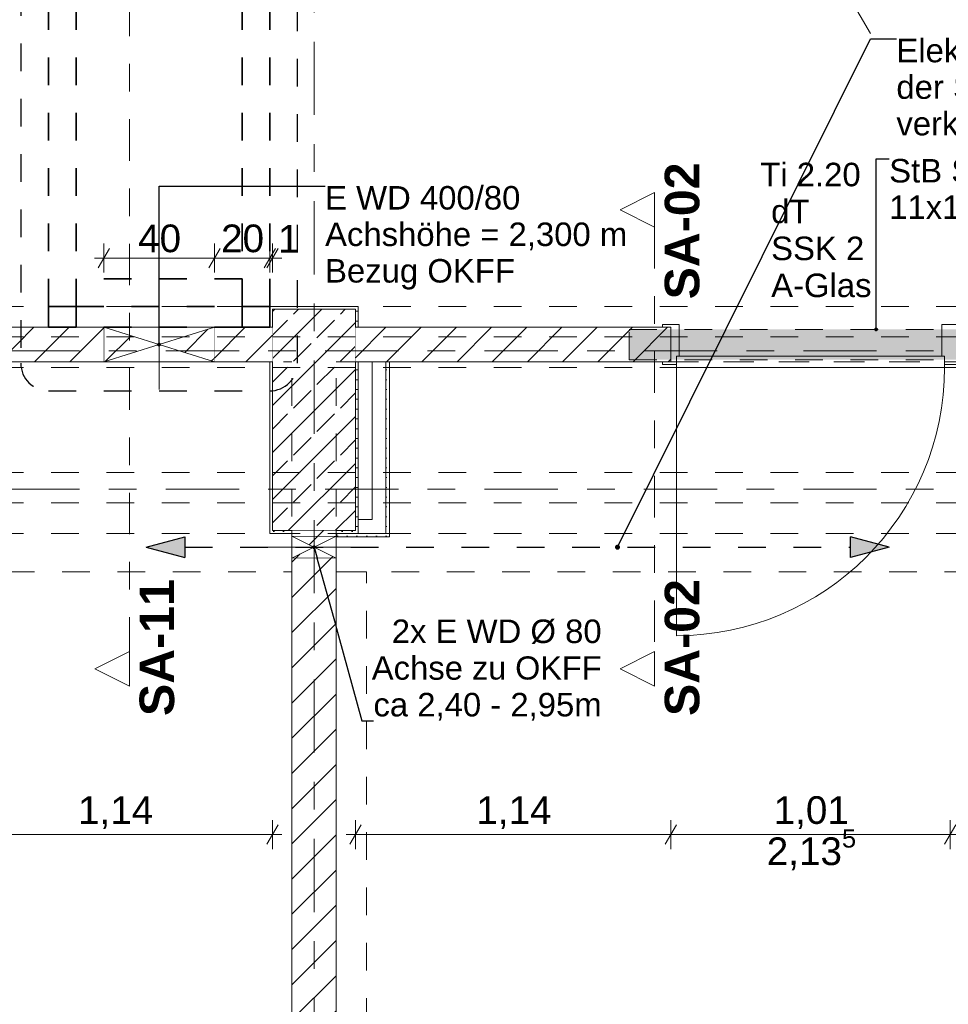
# Model space of a CAD drawing. Header units: metres. Extents: x -4 to 100, y -11 to 17.
# Tile 218 of 256: x 17.47 to 20.82, y 3.49 to 7.05. Entities that reach past the tile are written whole.
import ezdxf

# ---------------------------------------------------------------- set-up
doc = ezdxf.new("R2010")
doc.units = ezdxf.units.M
doc.header["$MEASUREMENT"] = 0
for name, pattern in [('Achse', [0.2, 0.1, -0.05, 0, -0.05]), ('Punktlinie eng', [0.0375, 0.0125, -0.025]), ('Schnittlinie', [0.3, 0.15, -0.075, 0, -0.075]), ('Strichlinie doppelt', [0.546806, 0.264583, -0.105833, 0.070556, -0.105833]), ('Strichlinie eng', [0.115, 0.075, -0.04]), ('Untersicht', [0.1, 0.075, -0.025]), ('Wipeout_Contour', [1, 0, -1])]:
    doc.linetypes.add(name, pattern=pattern)
for name, color, linetype in [('152 - Bemaßung_ Beschriftung.Ausbau', 7, 'Continuous'), ('203 - Marker.Schnitt - Ausbaudetail SA', 7, 'Continuous'), ('208 - Marker.Detail', 7, 'Continuous'), ('451 - Universal.Achsen Raster', 7, 'Continuous'), ('605 - Struktur.Wand Innen', 7, 'Continuous'), ('607 - Struktur.Stütze', 7, 'Continuous'), ('608 - Struktur.Träger', 7, 'Continuous'), ('650 - Abdeckung.Fußboden Aufbau', 7, 'Continuous'), ('Abbruch_605 - Struktur.Wand Innen', 7, 'Continuous'), ('Neubau_152 - Bemaßung_ Beschriftung.Ausbau', 7, 'Continuous'), ('Neubau_605 - Struktur.Wand Innen', 7, 'Continuous'), ('Neubau_606 - Struktur.Wand Innen Ausbau', 7, 'Continuous'), ('Neubau_615 - Struktur.Sturz', 7, 'Continuous'), ('Neubau_653 - Abdeckung.TB Verkofferung', 7, 'Continuous')]:
    doc.layers.add(name, color=color, linetype=linetype)
doc.styles.add('ERSTELLTER_STIL_1', font='txt')
doc.styles.add('ERSTELLTER_STIL_2', font='txt')
doc.linetypes.add('Abbruch 1', pattern='A,0,[1,2022.0244.A_L5A-PL02.03_iC_Grundriss 1.OG1.Shx,S=0.001984,R=0,X=0,Y=0],-0.25,0', length=0.25)
doc.dimstyles.new('ERSTELLTER_STIL__5', dxfattribs={"dimtxt": 0.1, "dimasz": 0.0532, "dimexe": 0.18, "dimexo": 0.0625, "dimgap": 0, "dimtad": 1, "dimtih": 1, "dimtoh": 1, "dimzin": 0, "dimdsep": 46, "dimtxsty": 'ERSTELLTER_STIL_2', "dimblk": 'ARROWHEAD_2', "dimblk1": 'ARROWHEAD_2', "dimblk2": 'ARROWHEAD_2', "dimcen": 0.09, "dimse1": 1, "dimse2": 1, "dimclrd": 7, "dimclre": 7, "dimclrt": 7, "dimazin": 0, "dimtfac": 1, "dimtdec": 4, "dimtmove": 0, "dimatfit": 3, "dimfxl": 1, "dimtolj": 1, "dimtzin": 0, "dimarcsym": 0})
doc.dimstyles.new('ERSTELLTER_STIL__8', dxfattribs={"dimtxt": 0.18, "dimasz": 0.03648, "dimexe": 0.18, "dimexo": 0.0625, "dimgap": 0, "dimtad": 0, "dimtih": 1, "dimtoh": 1, "dimdec": 4, "dimzin": 0, "dimdsep": 46, "dimcen": 0.09, "dimadec": 0, "dimazin": 0, "dimtfac": 1, "dimtdec": 4, "dimtmove": 0, "dimatfit": 3, "dimldrblk": 'ARROWHEAD_11', "dimfxl": 1, "dimtolj": 1, "dimtzin": 0, "dimarcsym": 0})
doc.dimstyles.new('ERSTELLTER_STIL__9', dxfattribs={"dimtxt": 0.18, "dimasz": 0.02736, "dimexe": 0.18, "dimexo": 0.0625, "dimgap": 0, "dimtad": 0, "dimtih": 1, "dimtoh": 1, "dimdec": 4, "dimzin": 0, "dimdsep": 46, "dimcen": 0.09, "dimadec": 0, "dimazin": 0, "dimtfac": 1, "dimtdec": 4, "dimtmove": 0, "dimatfit": 3, "dimldrblk": 'ARROWHEAD_11', "dimfxl": 1, "dimtolj": 1, "dimtzin": 0, "dimarcsym": 0})
pattern_1 = [(45, (0, 0), (-0.01767767, 0.01767767), [0, -0.025])]
pattern_2 = [(45, (0, 0), (-0.0636396, 0.0636396), [])]

# ---------------------------------------------------------------- blocks, each defined once
blk = doc.blocks.new('*D246')
at = {"layer": '152 - Bemaßung_ Beschriftung.Ausbau', "color": 7, "linetype": 'Continuous', "lineweight": 5}
for p, q in [((17.77, 6.1325), (17.77, 6.2375)), ((18.17, 6.1325), (18.17, 6.2375)), ((17.7902, 6.22), (17.7498, 6.15)), ((18.1902, 6.22), (18.1498, 6.15)), ((17.7358, 6.185), (17.77, 6.185)), ((17.77, 6.185), (18.17, 6.185))]:
    blk.add_line(p, q, dxfattribs=at)
at = {"layer": '152 - Bemaßung_ Beschriftung.Ausbau', "color": 7, "lineweight": 5, "insert": (17.8941, 6.205), "char_height": 0.1, "attachment_point": 7, "style": 'ERSTELLTER_STIL_2'}
blk.add_mtext('\\A1;{\\pql;\\fArial|b0|i0|c0|p38;40}', dxfattribs=at)
blk = doc.blocks.new('ARROWHEAD_2')
at = {"color": 0, "linetype": 'Continuous', "lineweight": 0}
for p, q in [((0, 0), (-1, 0)), ((-0.378, -0.655), (0.378, 0.655))]:
    blk.add_line(p, q, dxfattribs=at)
blk = doc.blocks.new('*D247')
at = {"layer": '152 - Bemaßung_ Beschriftung.Ausbau', "color": 7, "linetype": 'Continuous', "lineweight": 5}
for p, q in [((18.17, 6.1325), (18.17, 6.2375)), ((18.37, 6.1325), (18.37, 6.2375)), ((18.1902, 6.22), (18.1498, 6.15)), ((18.3498, 6.15), (18.3902, 6.22)), ((18.4002, 6.22), (18.3598, 6.15)), ((18.17, 6.185), (18.37, 6.185))]:
    blk.add_line(p, q, dxfattribs=at)
at = {"layer": '152 - Bemaßung_ Beschriftung.Ausbau', "color": 7, "lineweight": 5, "insert": (18.1941, 6.205), "char_height": 0.1, "attachment_point": 7, "style": 'ERSTELLTER_STIL_2'}
blk.add_mtext('\\A1;{\\pql;\\fArial|b0|i0|c0|p38;20}', dxfattribs=at)
blk = doc.blocks.new('*D248')
at = {"layer": '152 - Bemaßung_ Beschriftung.Ausbau', "color": 7, "linetype": 'Continuous', "lineweight": 5}
for p, q in [((18.37, 6.1325), (18.37, 6.2375)), ((18.38, 6.1325), (18.38, 6.2375)), ((18.3498, 6.15), (18.3902, 6.22)), ((18.4002, 6.22), (18.3598, 6.15)), ((18.37, 6.185), (18.38, 6.185)), ((18.38, 6.185), (18.4142, 6.185))]:
    blk.add_line(p, q, dxfattribs=at)
at = {"layer": '152 - Bemaßung_ Beschriftung.Ausbau', "color": 7, "lineweight": 5, "insert": (18.4002, 6.205), "char_height": 0.1, "attachment_point": 7, "style": 'ERSTELLTER_STIL_2'}
blk.add_mtext('\\A1;{\\pql;\\fArial|b0|i0|c0|p38;1}', dxfattribs=at)
blk = doc.blocks.new('ARROWHEAD_11')
at = {"color": 0, "linetype": 'Continuous', "lineweight": 0}
blk.add_line((0, 0), (-1, 0), dxfattribs=at)
at = {"color": 0, "linetype": 'Continuous', "lineweight": 0, "const_width": 0.25, "flags": 128}
blk.add_lwpolyline([(-0.125, 0, 1), (0.125, 0, 1)], format="xyb", close=True, dxfattribs=at)
blk = doc.blocks.new('*D632')
at = {"layer": '152 - Bemaßung_ Beschriftung.Ausbau', "color": 7, "linetype": 'Continuous', "lineweight": 5}
for p, q in [((18.7002, 4.1361), (18.6598, 4.0661)), ((18.68, 4.0486), (18.68, 4.1536)), ((19.8402, 4.1361), (19.7998, 4.0661)), ((19.82, 4.0486), (19.82, 4.1536)), ((18.6458, 4.1011), (18.68, 4.1011)), ((18.68, 4.1011), (19.82, 4.1011))]:
    blk.add_line(p, q, dxfattribs=at)
at = {"layer": '152 - Bemaßung_ Beschriftung.Ausbau', "color": 7, "lineweight": 5, "insert": (19.117, 4.1211), "char_height": 0.1, "attachment_point": 7, "style": 'ERSTELLTER_STIL_2'}
blk.add_mtext('\\A1;{\\pql;\\fArial|b0|i0|c0|p38;1,14}', dxfattribs=at)
blk = doc.blocks.new('*D633')
at = {"layer": '152 - Bemaßung_ Beschriftung.Ausbau', "color": 7, "linetype": 'Continuous', "lineweight": 5}
for p, q in [((19.8402, 4.1361), (19.7998, 4.0661)), ((19.82, 4.0486), (19.82, 4.1536)), ((20.8098, 4.0661), (20.8502, 4.1361)), ((20.83, 4.0486), (20.83, 4.1536)), ((19.82, 4.1011), (20.83, 4.1011)), ((20.83, 4.1011), (20.8642, 4.1011))]:
    blk.add_line(p, q, dxfattribs=at)
at = {"layer": '152 - Bemaßung_ Beschriftung.Ausbau', "color": 7, "lineweight": 5, "char_height": 0.1, "attachment_point": 7, "style": 'ERSTELLTER_STIL_2'}
for s, insert in [('\\A1;{\\pql;\\fArial|b0|i0|c0|p38;2,13\\fArial|b0|i0|c0|p38;\\A1{\\H.66x;\\S5^  ;}}', (20.1669, 3.9617)), ('\\A1;{\\pql;\\fArial|b0|i0|c0|p38;1,01}', (20.1919, 4.1211))]:
    blk.add_mtext(s, dxfattribs=dict(at, insert=insert))
blk = doc.blocks.new('*D635')
at = {"layer": '152 - Bemaßung_ Beschriftung.Ausbau', "color": 7, "linetype": 'Continuous', "lineweight": 5}
for p, q in [((17.2602, 4.1361), (17.2198, 4.0661)), ((17.24, 4.0486), (17.24, 4.1536)), ((18.3598, 4.0661), (18.4002, 4.1361)), ((18.38, 4.0486), (18.38, 4.1536)), ((17.24, 4.1011), (18.38, 4.1011)), ((18.38, 4.1011), (18.4142, 4.1011))]:
    blk.add_line(p, q, dxfattribs=at)
at = {"layer": '152 - Bemaßung_ Beschriftung.Ausbau', "color": 7, "lineweight": 5, "insert": (17.677, 4.1211), "char_height": 0.1, "attachment_point": 7, "style": 'ERSTELLTER_STIL_2'}
blk.add_mtext('\\A1;{\\pql;\\fArial|b0|i0|c0|p38;1,14}', dxfattribs=at)

msp = doc.modelspace()

# ---------------------------------------------------------------- hatches: boundary and pattern name
at = {"layer": '607 - Struktur.Stütze', "linetype": 'Continuous', "lineweight": 0, "true_color": 0x000000}
h = msp.add_hatch(dxfattribs=at)
h.set_pattern_fill('Gips_0001', color=18, style=0, pattern_type=2)
h.set_pattern_definition(pattern_1)
h.paths.add_polyline_path([(18.69, 6.01), (18.37, 6.01), (18.37, 5.935), (18.38, 5.935), (18.38, 6), (18.68, 6), (18.68, 5.935), (18.69, 5.935)])
h = msp.add_hatch(dxfattribs=at)
h.set_pattern_fill('Beton__Stahlbeton_0001', color=18, style=0, pattern_type=2)
h.set_pattern_definition([(45, (0, 0), (-0.0848528, 0.0848528), []), (45, (-0.04243, 0.04243), (-0.0848528, 0.0848528), [0.09, -0.03])])
h.paths.add_polyline_path([(18.38, 5.2), (18.68, 5.2), (18.68, 6), (18.38, 6)])
h = msp.add_hatch(dxfattribs=at)
h.set_pattern_fill('Gips_0001', color=18, style=0, pattern_type=2)
h.set_pattern_definition(pattern_1)
h.paths.add_polyline_path([(18.37, 5.19), (18.45, 5.19), (18.45, 5.2), (18.38, 5.2), (18.38, 5.81), (18.37, 5.81)])
h = msp.add_hatch(dxfattribs=at)
h.set_pattern_fill('Gips_0001', color=18, style=0, pattern_type=2)
h.set_pattern_definition(pattern_1)
h.paths.add_polyline_path([(18.61, 5.2), (18.61, 5.19), (18.69, 5.19), (18.69, 5.81), (18.68, 5.81), (18.68, 5.2)])
at = {"layer": 'Abbruch_605 - Struktur.Wand Innen', "linetype": 'Continuous', "lineweight": 0, "true_color": 0x000000}
h = msp.add_hatch(dxfattribs=at)
h.set_pattern_fill('MW_Ziegel_0001', color=18, style=0, pattern_type=2)
h.set_pattern_definition(pattern_2)
h.paths.add_polyline_path([(17.77, 5.935), (17.77, 5.81), (17.97, 5.8725)])
h = msp.add_hatch(dxfattribs=at)
h.set_pattern_fill('MW_Ziegel_0001', color=18, style=0, pattern_type=2)
h.set_pattern_definition(pattern_2)
h.paths.add_polyline_path([(17.97, 5.8725), (18.17, 5.81), (18.17, 5.935)])
h = msp.add_hatch(dxfattribs=at)
h.set_pattern_fill('MW_Ziegel_0001', color=18, style=0, pattern_type=2)
h.set_pattern_definition(pattern_2)
h.paths.add_polyline_path([(18.45, 5.18), (18.53, 5.14), (18.61, 5.18)])
h = msp.add_hatch(dxfattribs=at)
h.set_pattern_fill('MW_Ziegel_0001', color=18, style=0, pattern_type=2)
h.set_pattern_definition(pattern_2)
h.paths.add_polyline_path([(18.45, 5.1), (18.61, 5.1), (18.53, 5.14)])
at = {"layer": 'Neubau_152 - Bemaßung_ Beschriftung.Ausbau', "linetype": 'Continuous', "lineweight": 13}
for points in [[(17.9236, 5.14), (18.0635, 5.1025), (18.0635, 5.1775)], [(20.6097, 5.14), (20.4697, 5.1775), (20.4697, 5.1025)]]:
    msp.add_hatch(color=1, dxfattribs=at).paths.add_polyline_path(points)
at = {"layer": 'Neubau_606 - Struktur.Wand Innen Ausbau', "linetype": 'Continuous', "lineweight": 0, "true_color": 0x000000}
h = msp.add_hatch(dxfattribs=at)
h.set_pattern_fill('Gips_0001', color=18, style=0, pattern_type=2)
h.set_pattern_definition(pattern_1)
h.paths.add_polyline_path([(18.79, 5.1775), (18.8025, 5.1775), (18.79, 5.19)])
h = msp.add_hatch(dxfattribs=at)
h.set_pattern_fill('Gips_0001', color=18, style=0, pattern_type=2)
h.set_pattern_definition(pattern_1)
h.paths.add_polyline_path([(18.79, 5.19), (18.8025, 5.1775), (18.8025, 5.19)])

# ---------------------------------------------------------------- linework, layer by layer
at = {"layer": '203 - Marker.Schnitt - Ausbaudetail SA', "color": 7, "linetype": 'Schnittlinie', "lineweight": 13}
msp.add_line((17.8628, 8.937), (17.8628, 4.763), dxfattribs=at)
at = {"layer": '208 - Marker.Detail', "color": 30, "linetype": 'Punktlinie eng', "lineweight": 25, "true_color": 0xff6e00}
for p, q in [((18.47, 5.805), (18.47, 8.1611)), ((17.57, 5.705), (18.37, 5.705))]:
    msp.add_line(p, q, dxfattribs=at)
at = {"layer": '451 - Universal.Achsen Raster', "color": 160, "linetype": 'Strichlinie doppelt', "lineweight": 9, "true_color": 0x3232ff}
msp.add_line((64.935, 5.35), (-3.175, 5.35), dxfattribs=at)
at = {"layer": '605 - Struktur.Wand Innen', "color": 1, "linetype": 'Continuous', "lineweight": 13}
for p, q in [((19.85, 5.945), (19.85, 5.83)), ((20.8, 5.945), (20.8, 5.83)), ((20.86, 5.945), (20.8, 5.945)), ((19.85, 5.83), (19.84, 5.83)), ((19.84, 5.83), (19.84, 5.8)), ((20.81, 5.83), (19.84, 5.83)), ((19.84, 5.83), (19.84, 5.79)), ((20.8, 5.83), (20.81, 5.83)), ((20.81, 5.83), (20.81, 5.8)), ((20.81, 5.79), (20.81, 5.83)), ((19.84, 5.79), (20.81, 5.79)), ((19.84, 5.79), (19.84, 4.82)), ((20.81, 5.8), (20.86, 5.8))]:
    msp.add_line(p, q, dxfattribs=at)
at = {"layer": '605 - Struktur.Wand Innen', "color": 1, "linetype": 'Continuous', "lineweight": 9}
msp.add_arc((19.84, 5.79), 0.97, 270, 0, dxfattribs=at)
at = {"layer": '607 - Struktur.Stütze', "color": 7, "linetype": 'Continuous', "lineweight": 5, "flags": 128}
for points in [[(18.69, 5.935), (18.69, 6.01), (18.37, 6.01), (18.37, 5.935)], [(18.37, 5.81), (18.37, 5.19), (18.45, 5.19)], [(18.61, 5.19), (18.69, 5.19), (18.69, 5.81)]]:
    msp.add_lwpolyline(points, dxfattribs=at)
at = {"layer": '607 - Struktur.Stütze', "color": 7, "linetype": 'Continuous', "lineweight": 13, "flags": 128}
msp.add_lwpolyline([(18.38, 5.2), (18.68, 5.2), (18.68, 6), (18.38, 6)], close=True, dxfattribs=at)
at = {"layer": '608 - Struktur.Träger', "color": 7, "linetype": 'Untersicht', "lineweight": 13}
for p, q in [((0.38, 6.01), (61.88, 6.01)), ((0.38, 5.79), (61.88, 5.79)), ((0.38, 5.41), (61.88, 5.41))]:
    msp.add_line(p, q, dxfattribs=at)
at = {"layer": '608 - Struktur.Träger', "color": 7, "linetype": 'Achse', "lineweight": 9}
msp.add_line((0.38, 5.3), (61.88, 5.3), dxfattribs=at)
at = {"layer": '650 - Abdeckung.Fußboden Aufbau', "color": 7, "linetype": 'Continuous', "lineweight": 13, "flags": 128}
for points in [[(17.24, 5.81), (17.24, 5.935), (18.37, 5.935), (18.37, 6.01), (18.69, 6.01), (18.69, 5.935), (19.82, 5.935), (19.82, 5.81)], [(15.02, 0.71), (15.09, 0.71), (15.09, 0.255), (18.37, 0.255), (18.37, 0.71), (18.45, 0.71), (18.45, 5.19), (18.37, 5.19), (18.37, 5.81), (17.24, 5.81)], [(18.8025, 5.81), (18.8025, 5.1775), (18.61, 5.1775), (18.61, 0.71)], [(19.82, 5.81), (18.8025, 5.81)]]:
    msp.add_lwpolyline(points, dxfattribs=at)
at = {"layer": '650 - Abdeckung.Fußboden Aufbau', "color": 7, "linetype": 'Strichlinie eng', "lineweight": 13, "flags": 128}
msp.add_lwpolyline([(19.82, 5.81), (20.83, 5.81)], dxfattribs=at)
at = {"layer": 'Abbruch_605 - Struktur.Wand Innen', "color": 160, "linetype": 'Abbruch 1', "lineweight": 5, "true_color": 0x3232ff}
for p, q in [((17.97, 6.035), (17.97, 5.71)), ((18.35, 5.14), (18.71, 5.14)), ((18.35, 5.14), (18.71, 5.14))]:
    msp.add_line(p, q, dxfattribs=at)
at = {"layer": 'Abbruch_605 - Struktur.Wand Innen', "color": 7, "linetype": 'Abbruch 1', "lineweight": 18}
for p, q in [((17.77, 5.935), (17.77, 5.81)), ((18.17, 5.81), (18.17, 5.935)), ((18.61, 5.18), (18.45, 5.18)), ((18.45, 5.1), (18.61, 5.1))]:
    msp.add_line(p, q, dxfattribs=at)
at = {"layer": 'Abbruch_605 - Struktur.Wand Innen', "color": 7, "linetype": 'Abbruch 1', "lineweight": 18, "flags": 128}
for points in [[(18.17, 5.935), (17.77, 5.935)], [(17.77, 5.81), (18.17, 5.81)], [(18.45, 5.18), (18.45, 5.1)], [(18.61, 5.1), (18.61, 5.18)]]:
    msp.add_lwpolyline(points, dxfattribs=at)
at = {"layer": 'Neubau_152 - Bemaßung_ Beschriftung.Ausbau', "color": 1, "linetype": 'Continuous', "lineweight": 9}
msp.add_line((20.5421, 6.9973), (19.6323, 8.5514), dxfattribs=at)
at = {"layer": 'Neubau_152 - Bemaßung_ Beschriftung.Ausbau', "color": 1, "linetype": 'Continuous', "lineweight": 25}
for p, q in [((17.9236, 5.14), (18.0635, 5.1775)), ((18.0635, 5.1775), (18.0635, 5.1025)), ((20.4697, 5.1025), (20.4697, 5.1775)), ((20.6097, 5.14), (20.4697, 5.1775)), ((17.9236, 5.14), (18.0635, 5.1025)), ((20.6097, 5.14), (20.4697, 5.1025))]:
    msp.add_line(p, q, dxfattribs=at)
at = {"layer": 'Neubau_152 - Bemaßung_ Beschriftung.Ausbau', "color": 1, "linetype": 'Strichlinie eng', "lineweight": 25, "flags": 128}
msp.add_lwpolyline([(18.0635, 5.14), (20.4697, 5.14)], dxfattribs=at)
at = {"layer": 'Neubau_605 - Struktur.Wand Innen', "color": 1, "linetype": 'Continuous', "lineweight": 9}
for p, q in [((17.77, 5.935), (18.17, 5.81)), ((18.17, 5.935), (17.77, 5.81)), ((18.45, 5.1), (18.61, 5.18)), ((18.45, 5.18), (18.61, 5.1))]:
    msp.add_line(p, q, dxfattribs=at)
at = {"layer": 'Neubau_606 - Struktur.Wand Innen Ausbau', "color": 1, "linetype": 'Continuous', "lineweight": 5}
for p, q in [((18.79, 5.19), (18.79, 5.24)), ((18.69, 5.19), (18.74, 5.19)), ((18.74, 5.19), (18.79, 5.19)), ((18.74, 5.19), (18.79, 5.19))]:
    msp.add_line(p, q, dxfattribs=at)
at = {"layer": 'Neubau_606 - Struktur.Wand Innen Ausbau', "color": 1, "linetype": 'Continuous', "lineweight": 5, "flags": 128}
for points in [[(18.74, 5.24), (18.69, 5.24)], [(18.8025, 5.1775), (18.79, 5.1775)]]:
    msp.add_lwpolyline(points, dxfattribs=at)
at = {"layer": 'Neubau_653 - Abdeckung.TB Verkofferung', "color": 1, "linetype": 'Untersicht', "lineweight": 9}
for p, q in [((15.02, 5.81), (18.45, 5.81)), ((18.45, 5.0505), (18.45, 5.81)), ((18.61, 5.81), (25.64, 5.81)), ((18.61, 5.0505), (18.61, 5.81)), ((15.02, 5.0505), (18.45, 5.0505)), ((18.61, 5.0505), (25.64, 5.0505)), ((18.72, 1.01), (18.72, 5.0505))]:
    msp.add_line(p, q, dxfattribs=at)
at = {"layer": 'Neubau_653 - Abdeckung.TB Verkofferung', "color": 1, "linetype": 'Untersicht', "lineweight": 35, "flags": 128}
for points in [[(17.57, 6.01), (17.57, 8.09)], [(17.67, 6.01), (17.67, 8.09)], [(18.27, 6.01), (18.27, 8.09)], [(18.37, 6.01), (18.37, 8.09)], [(18.27, 6.11), (17.67, 6.11)], [(17.67, 6.01), (17.67, 6.11)], [(18.27, 6.11), (18.27, 6.01)], [(17.57, 6.01), (17.67, 6.01)], [(17.57, 6.01), (17.67, 6.01)], [(17.67, 6.01), (18.27, 6.01)], [(18.27, 6.01), (18.37, 6.01)], [(18.27, 6.01), (18.37, 6.01)]]:
    msp.add_lwpolyline(points, dxfattribs=at)

# ---------------------------------------------------------------- texts
at = {"layer": '203 - Marker.Schnitt - Ausbaudetail SA', "color": 7, "lineweight": 13, "char_height": 0.125, "rotation": 90, "style": 'ERSTELLTER_STIL_1'}
for s, insert, attachment_point in [('\\A1;{\\pql;\\pt0;\\fArial|b1|i0|c0|p38;SA-02}', (19.9249, 6.0359), 7), ('\\A1;{\\pqr;\\pt0;\\fArial|b1|i0|c0|p38;SA-02}', (19.9249, 5.0246), 9), ('\\A1;{\\pqr;\\pt0;\\fArial|b1|i0|c0|p38;SA-11}', (18.0261, 5.0246), 9)]:
    msp.add_mtext(s, dxfattribs=dict(at, insert=insert, attachment_point=attachment_point))
at = {"layer": '605 - Struktur.Wand Innen', "color": 1, "lineweight": 9, "char_height": 0.085, "style": 'ERSTELLTER_STIL_2'}
for s, insert, attachment_point in [('\\A1;{\\pqc;\\pt0;\\fArial|b0|i0|c0|p38;Ti 2.20}', (20.325, 6.4435), 8), ('\\A1;{\\pqr;\\pt0;\\fArial|b0|i0|c0|p38;}', (20.1175, 6.4157), 3), ('\\A1;{\\pql;\\pt0;\\fArial|b0|i0|c0|p38;dT}', (20.1828, 6.3963), 1), ('\\A1;{\\pqr;\\pt0;\\fArial|b0|i0|c0|p38;}', (20.1175, 6.2821), 3), ('\\A1;{\\pql;\\pt0;\\fArial|b0|i0|c0|p38;SSK 2}', (20.1828, 6.2627), 1), ('\\A1;{\\pqr;\\pt0;\\fArial|b0|i0|c0|p38;}', (20.1175, 6.1486), 3), ('\\A1;{\\pql;\\pt0;\\fArial|b0|i0|c0|p38;A-Glas}', (20.1828, 6.1291), 1)]:
    msp.add_mtext(s, dxfattribs=dict(at, insert=insert, attachment_point=attachment_point))
at = {"layer": 'Neubau_152 - Bemaßung_ Beschriftung.Ausbau', "color": 1, "linetype": 'Continuous', "lineweight": 13, "insert": (20.6356, 6.9779), "char_height": 0.085, "attachment_point": 1, "line_spacing_factor": 0.931953, "style": 'ERSTELLTER_STIL_2'}
msp.add_mtext('\\A1;{\\pql;\\fArial|b0|i0|c0|p38;Elektroverteilung entlang\\P\\pql;\\fArial|b0|i0|c0|p38;de\\fArial|b0|i0|c0|p38;r\\fArial|b0|i0|c0|p38; \\fArial|b0|i0|c0|p38;Stahlbetonu\\fArial|b0|i0|c0|p38;nterz\\fArial|b0|i0|c0|p38;üge\\P\\pql;\\fArial|b0|i0|c0|p38;verkleidet mit GK, einlagig}', dxfattribs=at)
at = {"layer": 'Neubau_152 - Bemaßung_ Beschriftung.Ausbau', "color": 7, "linetype": 'Continuous', "lineweight": 9, "char_height": 0.085, "style": 'ERSTELLTER_STIL_2'}
for s, insert, attachment_point, line_spacing_factor in [('\\A1;{\\pql;\\fArial|b0|i0|c0|p38;StB Sturz\\fArial|b0|i0|c0|p38; nach Aufmaß\\P\\pql;\\fArial|b0|i0|c0|p38;11\\fArial|b0|i0|c0|p38;x\\fArial|b0|i0|c0|p38;17\\fArial|b0|i0|c0|p38;x\\fArial|b0|i0|c0|p38;131\\fArial|b0|i0|c0|p38;cm}', (20.6096, 6.5434), 1, 0.931204), ('\\A1;{\\pqr;\\fArial|b0|i0|c0|p38;2x \\fArial|b0|i0|c0|p38;E WD Ø 80\\P\\pqr;\\fArial|b0|i0|c0|p38;Achse \\fArial|b0|i0|c0|p38;\\H0.983357x;zu OKF\\fArial|b0|i0|c0|p38;\\H1.016925x;F\\P\\pqr;\\fArial|b0|i0|c0|p38;ca\\fArial|b0|i0|c0|p38; 2,40 - 2,95m}', (19.5699, 4.5125), 9, 0.93588)]:
    msp.add_mtext(s, dxfattribs=dict(at, insert=insert, attachment_point=attachment_point, line_spacing_factor=line_spacing_factor))

# ---------------------------------------------------------------- leaders
at = {"layer": 'Neubau_152 - Bemaßung_ Beschriftung.Ausbau', "color": 1, "linetype": 'Continuous', "lineweight": 13, "annotation_type": 0, "has_hookline": 1, "hookline_direction": 0, "text_width": 1.2306}
msp.add_leader([(20.562, 5.9275), (20.562, 6.5434), (20.6096, 6.5434)], dimstyle='ERSTELLTER_STIL__9', dxfattribs=at)

# ---------------------------------------------------------------- next in the draw order: wipeouts: each hides what was drawn before it
at = {"color": 254, "linetype": 'Wipeout_Contour', "lineweight": 0, "ltscale": 54.819643}
msp.add_wipeout([(17.8628, 4.638), (17.8628, 4.763), (17.7378, 4.7005)], dxfattribs=at).dxf.layer = '203 - Marker.Schnitt - Ausbaudetail SA'
at = {"color": 254, "linetype": 'Wipeout_Contour', "lineweight": 0, "ltscale": 73.872605}
msp.add_wipeout([(17.24, 5.81), (17.77, 5.81), (17.77, 5.935), (17.24, 5.935)], dxfattribs=at).dxf.layer = '605 - Struktur.Wand Innen'
at = {"color": 254, "linetype": 'Wipeout_Contour', "lineweight": 0, "ltscale": 76.802852}
msp.add_wipeout([(18.17, 5.935), (18.17, 5.81), (18.38, 5.81), (18.38, 5.935)], dxfattribs=at).dxf.layer = '605 - Struktur.Wand Innen'
at = {"color": 254, "linetype": 'Wipeout_Contour', "lineweight": 0, "ltscale": 80.513638}
msp.add_wipeout([(18.68, 5.81), (19.82, 5.81), (19.82, 5.935), (18.68, 5.935)], dxfattribs=at).dxf.layer = '605 - Struktur.Wand Innen'
at = {"color": 254, "linetype": 'Wipeout_Contour', "lineweight": 0, "ltscale": 76.995968}
msp.add_wipeout([(18.61, 5.2), (18.45, 5.2), (18.45, 5.18), (18.61, 5.18)], dxfattribs=at).dxf.layer = '605 - Struktur.Wand Innen'
at = {"color": 254, "linetype": 'Wipeout_Contour', "lineweight": 0, "ltscale": 75.514711}
msp.add_wipeout([(18.61, 5.1), (18.45, 5.1), (18.45, 0.7), (18.61, 0.7)], dxfattribs=at).dxf.layer = '605 - Struktur.Wand Innen'

# ---------------------------------------------------------------- next in the draw order: hatches: boundary and pattern name
at = {"layer": '605 - Struktur.Wand Innen', "linetype": 'Continuous', "lineweight": 0, "true_color": 0x000000}
h = msp.add_hatch(dxfattribs=at)
h.set_pattern_fill('MW_Ziegel_0001', color=18, style=0, pattern_type=2)
h.set_pattern_definition(pattern_2)
h.paths.add_polyline_path([(17.24, 5.81), (17.77, 5.81), (17.77, 5.935), (17.24, 5.935)])
h = msp.add_hatch(dxfattribs=at)
h.set_pattern_fill('MW_Ziegel_0001', color=18, style=0, pattern_type=2)
h.set_pattern_definition(pattern_2)
h.paths.add_polyline_path([(18.17, 5.935), (18.17, 5.81), (18.38, 5.81), (18.38, 5.935)])
h = msp.add_hatch(dxfattribs=at)
h.set_pattern_fill('MW_Ziegel_0001', color=18, style=0, pattern_type=2)
h.set_pattern_definition(pattern_2)
h.paths.add_polyline_path([(18.68, 5.81), (19.82, 5.81), (19.82, 5.935), (18.68, 5.935)])
h = msp.add_hatch(dxfattribs=at)
h.set_pattern_fill('MW_Ziegel_0001', color=18, style=0, pattern_type=2)
h.set_pattern_definition(pattern_2)
h.paths.add_polyline_path([(18.61, 5.2), (18.45, 5.2), (18.45, 5.18), (18.61, 5.18)])
h = msp.add_hatch(dxfattribs=at)
h.set_pattern_fill('MW_Ziegel_0001', color=18, style=0, pattern_type=2)
h.set_pattern_definition(pattern_2)
h.paths.add_polyline_path([(18.61, 5.1), (18.45, 5.1), (18.45, 0.7), (18.61, 0.7)])
at = {"layer": 'Neubau_606 - Struktur.Wand Innen Ausbau', "linetype": 'Continuous', "lineweight": 0, "true_color": 0x000000}
h = msp.add_hatch(dxfattribs=at)
h.set_pattern_fill('Gips_0001', color=18, style=0, pattern_type=2)
h.set_pattern_definition(pattern_1)
h.paths.add_polyline_path([(18.8025, 5.19), (18.8025, 5.81), (18.79, 5.81), (18.79, 5.19)])
h = msp.add_hatch(dxfattribs=at)
h.set_pattern_fill('Gips_0001', color=18, style=0, pattern_type=2)
h.set_pattern_definition(pattern_1)
h.paths.add_polyline_path([(18.79, 5.19), (18.6125, 5.19), (18.6125, 5.1775), (18.79, 5.1775)])
at = {"layer": 'Neubau_615 - Struktur.Sturz', "linetype": 'Continuous', "lineweight": 0, "true_color": 0x3f0000}
msp.add_hatch(color=18, dxfattribs=at).paths.add_polyline_path([(19.67, 5.9275), (19.67, 5.8175), (20.98, 5.8175), (20.98, 5.9275)])

# ---------------------------------------------------------------- next in the draw order: linework, layer by layer
at = {"layer": '203 - Marker.Schnitt - Ausbaudetail SA', "color": 7, "linetype": 'Schnittlinie', "lineweight": 13}
msp.add_line((19.7616, 6.2975), (19.7616, 4.763), dxfattribs=at)
at = {"layer": '203 - Marker.Schnitt - Ausbaudetail SA', "color": 7, "linetype": 'Continuous', "lineweight": 13, "flags": 128}
msp.add_lwpolyline([(17.8628, 4.638), (17.8628, 4.763), (17.7378, 4.7005)], close=True, dxfattribs=at)
at = {"layer": '208 - Marker.Detail', "color": 30, "linetype": 'Punktlinie eng', "lineweight": 25, "true_color": 0xff6e00}
msp.add_line((17.47, 8.1611), (17.47, 5.805), dxfattribs=at)
for centre, start, end in [((17.57, 5.805), 180, 270), ((18.37, 5.805), 270, 0)]:
    msp.add_arc(centre, 0.1, start, end, dxfattribs=at)
at = {"layer": '451 - Universal.Achsen Raster', "color": 160, "linetype": 'Strichlinie doppelt', "lineweight": 9, "true_color": 0x3232ff}
for p, q in [((18.53, -10.585), (18.53, 16.355)), ((64.935, 5.85), (-3.175, 5.85))]:
    msp.add_line(p, q, dxfattribs=at)
at = {"layer": '605 - Struktur.Wand Innen', "color": 1, "linetype": 'Continuous', "lineweight": 13}
for p, q in [((19.79, 5.935), (19.79, 5.945)), ((19.79, 5.945), (19.85, 5.945)), ((19.82, 5.935), (19.79, 5.935)), ((19.82, 5.81), (19.82, 5.935)), ((19.79, 5.8), (19.79, 5.81)), ((19.79, 5.81), (19.82, 5.81)), ((19.84, 5.8), (19.79, 5.8))]:
    msp.add_line(p, q, dxfattribs=at)
at = {"layer": '605 - Struktur.Wand Innen', "color": 7, "linetype": 'Continuous', "lineweight": 18}
msp.add_line((19.82, 5.935), (19.82, 5.81), dxfattribs=at)
msp.add_line((19.82, 5.935), (19.82, 5.81), dxfattribs=at)
msp.add_line((19.82, 5.935), (19.82, 5.81), dxfattribs=at)
at = {"layer": '605 - Struktur.Wand Innen', "color": 7, "linetype": 'Continuous', "lineweight": 18, "flags": 128}
for points in [[(17.77, 5.935), (17.24, 5.935)], [(18.38, 5.935), (18.17, 5.935)], [(19.82, 5.935), (18.68, 5.935)], [(17.24, 5.81), (17.77, 5.81)], [(18.17, 5.81), (18.38, 5.81)], [(18.68, 5.81), (19.82, 5.81)], [(18.45, 5.2), (18.45, 5.18)], [(18.61, 5.18), (18.61, 5.2)], [(18.45, 5.1), (18.45, 0.7)], [(18.61, 0.7), (18.61, 5.1)]]:
    msp.add_lwpolyline(points, dxfattribs=at)
at = {"layer": '608 - Struktur.Träger', "color": 7, "linetype": 'Achse', "lineweight": 9}
msp.add_line((0.38, 5.9), (61.88, 5.9), dxfattribs=at)
at = {"layer": '608 - Struktur.Träger', "color": 7, "linetype": 'Untersicht', "lineweight": 13}
msp.add_line((0.38, 5.19), (61.88, 5.19), dxfattribs=at)
at = {"layer": 'Neubau_606 - Struktur.Wand Innen Ausbau', "color": 1, "linetype": 'Continuous', "lineweight": 5}
msp.add_line((18.79, 5.24), (18.79, 5.81), dxfattribs=at)
at = {"layer": 'Neubau_606 - Struktur.Wand Innen Ausbau', "color": 1, "linetype": 'Continuous', "lineweight": 5, "flags": 128}
for points in [[(18.74, 5.81), (18.74, 5.24)], [(18.79, 5.81), (18.74, 5.81)], [(18.8025, 5.81), (18.79, 5.81)], [(18.8025, 5.1775), (18.8025, 5.81)], [(18.6125, 5.1775), (18.6125, 5.19)], [(18.6125, 5.1775), (18.79, 5.1775)]]:
    msp.add_lwpolyline(points, dxfattribs=at)
at = {"layer": 'Neubau_615 - Struktur.Sturz', "color": 1, "linetype": 'Punktlinie eng', "lineweight": 13}
for p, q in [((19.67, 5.9275), (20.98, 5.9275)), ((19.67, 5.8175), (19.67, 5.9275)), ((19.67, 5.8175), (20.98, 5.8175))]:
    msp.add_line(p, q, dxfattribs=at)
at = {"layer": 'Neubau_653 - Abdeckung.TB Verkofferung', "color": 1, "linetype": 'Untersicht', "lineweight": 9}
for p in [(18.61, 1.01), (18.72, 5.0505)]:
    msp.add_line(p, (18.61, 5.0505), dxfattribs=at)
at = {"layer": 'Neubau_653 - Abdeckung.TB Verkofferung', "color": 1, "linetype": 'Untersicht', "lineweight": 35, "flags": 128}
for points in [[(17.57, 6.01), (17.57, 5.935)], [(17.67, 6.01), (17.67, 5.935)], [(18.27, 6.01), (18.27, 5.935)], [(18.37, 6.01), (18.37, 5.935)], [(17.67, 5.935), (17.57, 5.935)], [(18.27, 5.935), (17.67, 5.935)], [(18.37, 5.935), (18.27, 5.935)]]:
    msp.add_lwpolyline(points, dxfattribs=at)

# ---------------------------------------------------------------- next in the draw order: dimensions: what is measured, and where the dimension line sits
at = {"layer": '152 - Bemaßung_ Beschriftung.Ausbau', "color": 7, "linetype": 'Continuous', "lineweight": 5}
for base, p1, p2, picture, middle in [((18.17, 6.185), (17.77, 5.935), (18.17, 5.935), '*D246', (17.9703, 6.255)), ((18.37, 6.185), (18.17, 5.935), (18.37, 6.01), '*D247', (18.2703, 6.255)), ((18.38, 6.185), (18.37, 6.01), (18.38, 5.2), '*D248', (18.4383, 6.255)), ((18.38, 4.1011), (17.24, 5.945), (18.38, 5.2), '*D635', (17.8068, 4.1711)), ((20.83, 4.1011), (19.82, 5.8), (20.83, 5.8), '*D633', (20.3218, 4.1711))]:
    dim = msp.add_linear_dim(base=base, p1=p1, p2=p2, dimstyle='ERSTELLTER_STIL__5', dxfattribs=at)
    dim.commit()
    dim.dimension.update_dxf_attribs({"geometry": picture, "text_midpoint": middle, "dimtype": 160})

# ---------------------------------------------------------------- next in the draw order: leaders
at = {"layer": 'Neubau_152 - Bemaßung_ Beschriftung.Ausbau', "color": 1, "linetype": 'Continuous', "lineweight": 13, "annotation_type": 0, "has_hookline": 1, "hookline_direction": 0, "text_width": 0.8253}
msp.add_leader([(18.53, 5.14), (18.7034, 4.5125), (18.7446, 4.5125)], dimstyle='ERSTELLTER_STIL__9', dxfattribs=at)

# ---------------------------------------------------------------- next in the draw order: wipeouts: each hides what was drawn before it
at = {"color": 254, "linetype": 'Wipeout_Contour', "lineweight": 0, "ltscale": 61.694814}
msp.add_wipeout([(19.7616, 6.4225), (19.6366, 6.36), (19.7616, 6.2975)], dxfattribs=at).dxf.layer = '203 - Marker.Schnitt - Ausbaudetail SA'
at = {"color": 254, "linetype": 'Wipeout_Contour', "lineweight": 0, "ltscale": 60.341302}
msp.add_wipeout([(19.7616, 4.638), (19.7616, 4.763), (19.6366, 4.7005)], dxfattribs=at).dxf.layer = '203 - Marker.Schnitt - Ausbaudetail SA'

# ---------------------------------------------------------------- next in the draw order: linework, layer by layer
at = {"layer": '203 - Marker.Schnitt - Ausbaudetail SA', "color": 7, "linetype": 'Continuous', "lineweight": 13, "flags": 128}
for points in [[(19.7616, 6.4225), (19.7616, 6.2975), (19.6366, 6.36)], [(19.7616, 4.638), (19.7616, 4.763), (19.6366, 4.7005)]]:
    msp.add_lwpolyline(points, close=True, dxfattribs=at)

# ---------------------------------------------------------------- next in the draw order: texts
at = {"layer": 'Neubau_152 - Bemaßung_ Beschriftung.Ausbau', "color": 7, "linetype": 'Continuous', "lineweight": 9, "insert": (18.57, 6.4456), "char_height": 0.085, "attachment_point": 1, "line_spacing_factor": 0.931125, "style": 'ERSTELLTER_STIL_2'}
msp.add_mtext('\\A1;{\\pql;\\fArial|b0|i0|c0|p38;E WD 400/80\\P\\pql;\\fArial|b0|i0|c0|p38;Achshöhe = \\fArial|b0|i0|c0|p38;2,300\\fArial|b0|i0|c0|p38; m\\P\\pql;\\fArial|b0|i0|c0|p38;Bezug OKFF}', dxfattribs=at)

# ---------------------------------------------------------------- next in the draw order: dimensions: what is measured, and where the dimension line sits
at = {"layer": '152 - Bemaßung_ Beschriftung.Ausbau', "color": 7, "linetype": 'Continuous', "lineweight": 5}
dim = msp.add_linear_dim(base=(19.82, 4.1011), p1=(18.68, 5.2), p2=(19.82, 5.8), dimstyle='ERSTELLTER_STIL__5', dxfattribs=at)
dim.commit()
dim.dimension.update_dxf_attribs({"geometry": '*D632', "text_midpoint": (19.2468, 4.1711), "dimtype": 160})

# ---------------------------------------------------------------- next in the draw order: leaders
at = {"layer": 'Neubau_152 - Bemaßung_ Beschriftung.Ausbau', "color": 1, "linetype": 'Continuous', "lineweight": 13, "annotation_type": 0, "has_hookline": 1, "hookline_direction": 0}
for points, dimstyle, text_width in [([(19.6273, 5.14), (20.5421, 6.9779), (20.6356, 6.9779)], 'ERSTELLTER_STIL__8', 1.3686), ([(17.97, 5.8725), (17.97, 6.4456), (18.57, 6.4456)], 'ERSTELLTER_STIL__9', 1.0839)]:
    msp.add_leader(points, dimstyle=dimstyle, dxfattribs=dict(at, text_width=text_width))

doc.saveas('drawing.dxf')
